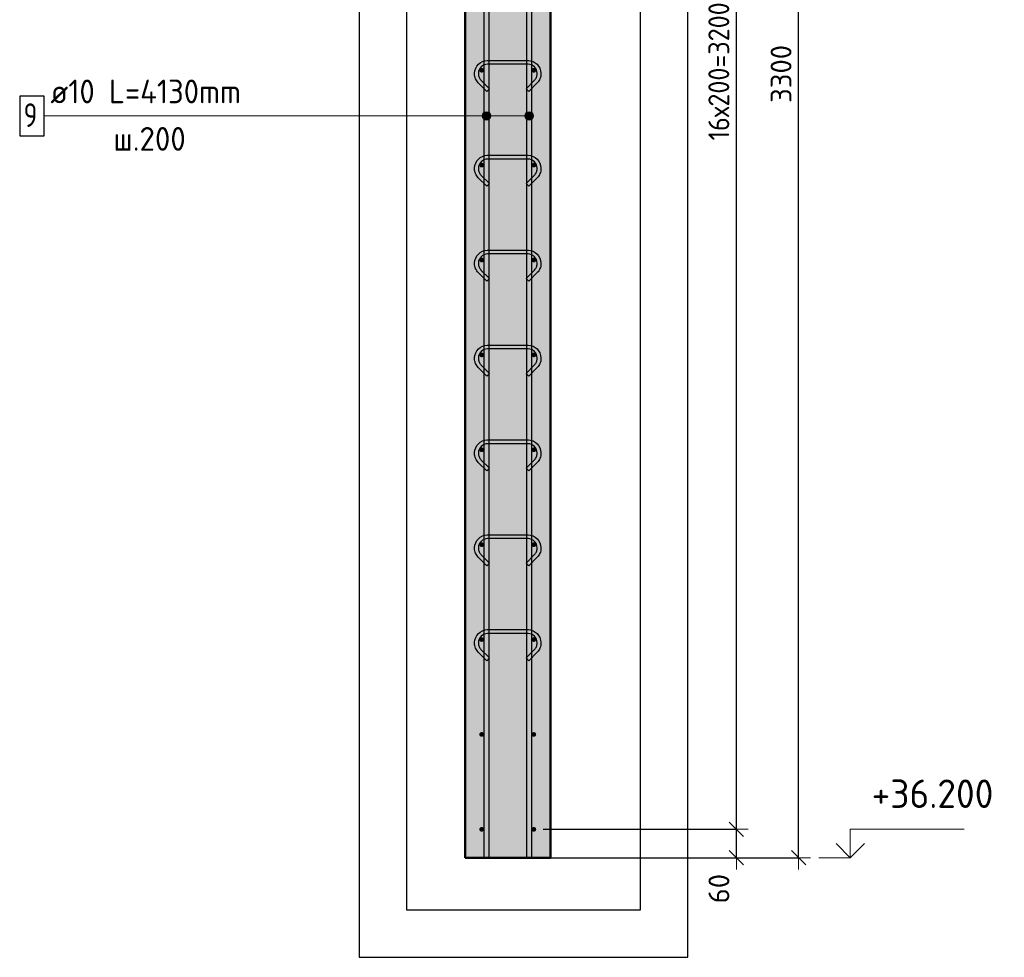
# Model space of a CAD drawing. Header units: millimetres. Extents: x -27380 to 48638, y 46540 to 72525.
# Tile 102 of 106: x 32524 to 34599, y 67045 to 69021. Entities that reach past the tile are written whole.
import ezdxf

# ---------------------------------------------------------------- set-up
doc = ezdxf.new("R2010")
doc.units = ezdxf.units.MM
doc.header["$PDMODE"] = 65
for name, color, linetype, lineweight in [('Standard', 7, 'Continuous', 25), ('Арм.стержн. вертикальными 1', 22, 'Continuous', 35), ('Арм.стержн.горизонт. 1', 180, 'Continuous', 35), ('Высотная отметки_ общее', 7, 'Continuous', 13), ('Размерная линия_ общее', 7, 'Continuous', 13)]:
    doc.layers.add(name, color=color, linetype=linetype, lineweight=lineweight)
doc.layers.add('Арм.стержн.Стяжки', color=7, linetype='Continuous', lineweight=35, true_color=0x501e0f)
doc.styles.add('ISOCPEUR', font='ISOCPEUR')
doc.dimstyles.new('DIMSTYLE_3', dxfattribs={"dimtxt": 44, "dimasz": 50, "dimexe": 0, "dimexo": 0, "dimgap": 22, "dimtad": 2, "dimdec": 0, "dimrnd": 5, "dimzin": 12, "dimdsep": 46, "dimtxsty": 'ISOCPEUR', "dimblk1": 'ALL_ML_STRICH', "dimblk2": 'ALL_ML_STRICH', "dimsah": 1, "dimcen": 0, "dimclrd": 7, "dimclre": 256, "dimclrt": 7, "dimadec": 0, "dimazin": 0, "dimtfac": 1, "dimtdec": 0, "dimtix": 1, "dimtmove": 2, "dimatfit": 3, "dimfxl": 0, "dimtvp": 1.2, "dimtzin": 0, "dimlwd": 0, "dimlwe": -3, "dimarcsym": 0})
doc.dimstyles.new('DIMSTYLE_7', dxfattribs={"dimtxt": 44, "dimasz": 50, "dimexe": 0, "dimexo": 0, "dimgap": 22, "dimtad": 2, "dimdec": 0, "dimrnd": 5, "dimzin": 12, "dimdsep": 46, "dimtxsty": 'ISOCPEUR', "dimblk1": 'ALL_ML_STRICH', "dimblk2": 'ALL_ML_STRICH', "dimsah": 1, "dimcen": 0, "dimclrd": 7, "dimclre": 256, "dimclrt": 7, "dimadec": 0, "dimazin": 0, "dimtfac": 1, "dimtdec": 0, "dimtix": 1, "dimtmove": 2, "dimatfit": 3, "dimfxl": 0, "dimtzin": 0, "dimlwd": 0, "dimlwe": -3, "dimarcsym": 0})

# ---------------------------------------------------------------- blocks, each defined once
blk = doc.blocks.new('ALL_ML_STRICH')
at = {"color": 0, "linetype": 'ByBlock', "lineweight": -2}
for p, q in [((0, -0.5), (0, 0.5)), ((-1, 0), (0.5, 0)), ((-0.3, -0.3), (0.3, 0.3))]:
    blk.add_line(p, q, dxfattribs=at)
blk = doc.blocks.new('*D109')
at = {"layer": 'DEFPOINTS', "color": 7, "linetype": 'Continuous', "lineweight": 13, "transparency": 33554687}
for p in [(33497.6, 70554.8), (33545.5, 67254.8), (34165.8, 67254.8)]:
    blk.add_point(p, dxfattribs=at)
at = {"layer": 'Размерная линия_ общее', "color": 253, "linetype": 'Continuous', "lineweight": -2, "true_color": 0xa0a0a0, "transparency": 33554687}
for p, q in [((33517.6, 70554.8), (34165.8, 70554.8)), ((33565.5, 67254.8), (34165.8, 67254.8))]:
    blk.add_line(p, q, dxfattribs=at)
at = {"layer": 'Размерная линия_ общее', "color": 7, "linetype": 'Continuous', "lineweight": -2, "transparency": 33554687}
blk.add_line((34165.8, 67254.8), (34165.8, 70554.8), dxfattribs=at)
at = {"layer": 'Размерная линия_ общее', "color": 7, "linetype": 'Continuous', "lineweight": 13, "transparency": 33554687, "xscale": 50, "yscale": 50, "zscale": 50}
for p, rotation in [((34165.8, 70554.8), 90), ((34165.8, 67254.8), 270)]:
    blk.add_blockref('ALL_ML_STRICH', p, dxfattribs=dict(at, rotation=rotation))
at = {"layer": 'Размерная линия_ общее', "color": 7, "linetype": 'Continuous', "lineweight": 13, "transparency": 33554687, "insert": (34128.8, 68907), "char_height": 44, "width": 176, "attachment_point": 5, "rotation": 90, "style": 'ISOCPEUR'}
blk.add_mtext('\\A1;{3300}', dxfattribs=at)
blk = doc.blocks.new('COMPLEX_ELEVATIONDIM_5')
at = {"layer": 'Высотная отметки_ общее', "color": 7, "linetype": 'Continuous', "lineweight": 13, "transparency": 33554687}
for p, q in [((34274.8, 70554.8), (34274.8, 70614.8)), ((34274.8, 70614.8), (34514.8, 70614.8)), ((34274.8, 70554.8), (34244.8, 70584.8)), ((34274.8, 70554.8), (34304.8, 70584.8)), ((34274.8, 70554.8), (34208.7, 70554.8)), ((34274.8, 70554.8), (34274.8, 70554.8)), ((34274.8, 70554.8), (34274.8, 70554.8)), ((34274.8, 70554.8), (34274.8, 70554.8)), ((34274.8, 70554.8), (34274.8, 70554.8)), ((34274.8, 67254.8), (34274.8, 67314.8)), ((34274.8, 67314.8), (34514.8, 67314.8)), ((34274.8, 67254.8), (34244.8, 67284.8)), ((34274.8, 67254.8), (34304.8, 67284.8)), ((34274.8, 67254.8), (34274.8, 67254.8)), ((34274.8, 67254.8), (34274.8, 67254.8)), ((34274.8, 67254.8), (34274.8, 67254.8)), ((34274.8, 67254.8), (34274.8, 67254.8))]:
    blk.add_line(p, q, dxfattribs=at)
blk.add_lwpolyline([(34274.8, 67254.8), (34214.8, 67254.8), (34214.8, 67254.8), (34208.7, 67254.8)], dxfattribs=at)
at = {"layer": 'Высотная отметки_ общее', "color": 7, "linetype": 'Continuous', "lineweight": 13, "transparency": 33554687, "char_height": 60, "width": 298.477, "attachment_point": 7, "style": 'ISOCPEUR'}
for s, insert in [('\\W0.96;+39.500', (34319.8, 70659.8)), ('\\W0.96;+36.200', (34319.8, 67359.8))]:
    blk.add_mtext(s, dxfattribs=dict(at, insert=insert))
blk = doc.blocks.new('*D111')
at = {"layer": 'DEFPOINTS', "color": 7, "linetype": 'Continuous', "lineweight": 13, "transparency": 33554687}
for p in [(33607.6, 67314.8), (33588.5, 67254.8), (34034.6, 67254.8)]:
    blk.add_point(p, dxfattribs=at)
at = {"layer": 'Размерная линия_ общее', "color": 253, "linetype": 'Continuous', "lineweight": -2, "true_color": 0xa0a0a0, "transparency": 33554687}
for p, q in [((33627.6, 67314.8), (34034.6, 67314.8)), ((33608.5, 67254.8), (34034.6, 67254.8))]:
    blk.add_line(p, q, dxfattribs=at)
at = {"layer": 'Размерная линия_ общее', "color": 7, "linetype": 'Continuous', "lineweight": -2, "transparency": 33554687}
blk.add_line((34034.6, 67254.8), (34034.6, 67314.8), dxfattribs=at)
at = {"layer": 'Размерная линия_ общее', "color": 7, "linetype": 'Continuous', "lineweight": 13, "transparency": 33554687, "xscale": 50, "yscale": 50, "zscale": 50}
for p, rotation in [((34034.6, 67314.8), 90), ((34034.6, 67254.8), 270)]:
    blk.add_blockref('ALL_ML_STRICH', p, dxfattribs=dict(at, rotation=rotation))
at = {"layer": 'Размерная линия_ общее', "color": 7, "linetype": 'Continuous', "lineweight": 13, "transparency": 33554687, "insert": (33997.8, 67189.7), "char_height": 44, "width": 88, "attachment_point": 5, "rotation": 90, "style": 'ISOCPEUR'}
blk.add_mtext('\\A1;{60}', dxfattribs=at)
blk = doc.blocks.new('*D112')
at = {"layer": 'DEFPOINTS', "color": 7, "linetype": 'Continuous', "lineweight": 13, "transparency": 33554687}
for p in [(33607.6, 70514.8), (33607.6, 67314.8), (34034.6, 67314.8)]:
    blk.add_point(p, dxfattribs=at)
at = {"layer": 'Размерная линия_ общее', "color": 253, "linetype": 'Continuous', "lineweight": -2, "true_color": 0xa0a0a0, "transparency": 33554687}
for p, q in [((33627.6, 70514.8), (34034.6, 70514.8)), ((33627.6, 67314.8), (34034.6, 67314.8))]:
    blk.add_line(p, q, dxfattribs=at)
at = {"layer": 'Размерная линия_ общее', "color": 7, "linetype": 'Continuous', "lineweight": -2, "transparency": 33554687}
blk.add_line((34034.6, 67314.8), (34034.6, 70514.8), dxfattribs=at)
at = {"layer": 'Размерная линия_ общее', "color": 7, "linetype": 'Continuous', "lineweight": 13, "transparency": 33554687, "xscale": 50, "yscale": 50, "zscale": 50}
for p, rotation in [((34034.6, 70514.8), 90), ((34034.6, 67314.8), 270)]:
    blk.add_blockref('ALL_ML_STRICH', p, dxfattribs=dict(at, rotation=rotation))
at = {"layer": 'Размерная линия_ общее', "color": 7, "linetype": 'Continuous', "lineweight": 13, "transparency": 33554687, "insert": (33975.6, 68766.8), "char_height": 44, "width": 2.2, "attachment_point": 1, "rotation": 90, "line_spacing_factor": 0.60241, "style": 'ISOCPEUR'}
blk.add_mtext('\\W0.91;16х200=3200', dxfattribs=at)

msp = doc.modelspace()

# ---------------------------------------------------------------- hatches: boundary and pattern name
at = {"layer": 'Арм.стержн. вертикальными 1', "linetype": 'Continuous', "lineweight": 13, "transparency": 33554687}
for points in [[(33499.9, 68813.9), (33499.9, 68822.9), (33498.6, 68818.4)], [(33499.9, 68822.9), (33503.1, 68810.7), (33503.1, 68826.2)], [(33499.9, 68822.9), (33499.9, 68813.9), (33503.1, 68810.7)], [(33503.1, 68826.2), (33507.6, 68809.4), (33507.6, 68827.4)], [(33503.1, 68826.2), (33503.1, 68810.7), (33507.6, 68809.4)], [(33507.6, 68827.4), (33507.6, 68809.4), (33512.1, 68810.7)], [(33507.6, 68827.4), (33512.1, 68810.7), (33512.1, 68826.2)], [(33512.1, 68826.2), (33512.1, 68810.7), (33515.4, 68813.9)], [(33512.1, 68826.2), (33515.4, 68813.9), (33515.4, 68822.9)], [(33515.4, 68822.9), (33515.4, 68813.9), (33516.6, 68818.4)], [(33589.9, 68813.9), (33589.9, 68822.9), (33588.6, 68818.4)], [(33589.9, 68822.9), (33593.1, 68810.7), (33593.1, 68826.2)], [(33589.9, 68822.9), (33589.9, 68813.9), (33593.1, 68810.7)], [(33593.1, 68826.2), (33597.6, 68809.4), (33597.6, 68827.4)], [(33593.1, 68826.2), (33593.1, 68810.7), (33597.6, 68809.4)], [(33597.6, 68827.4), (33597.6, 68809.4), (33602.1, 68810.7)], [(33597.6, 68827.4), (33602.1, 68810.7), (33602.1, 68826.2)], [(33602.1, 68826.2), (33602.1, 68810.7), (33605.4, 68813.9)], [(33602.1, 68826.2), (33605.4, 68813.9), (33605.4, 68822.9)], [(33605.4, 68822.9), (33605.4, 68813.9), (33606.6, 68818.4)]]:
    msp.add_hatch(color=7, dxfattribs=at).paths.add_polyline_path(points)
at = {"layer": 'Арм.стержн.горизонт. 1', "linetype": 'Continuous', "lineweight": 50, "transparency": 33554687}
for points in [[(33502.6, 68914.8), (33502.2, 68916.7), (33501.2, 68918.3), (33499.5, 68919.4), (33497.6, 68919.8), (33495.7, 68919.4), (33494.1, 68918.3), (33493, 68916.7), (33492.6, 68914.8), (33493, 68912.8), (33494.1, 68911.2), (33495.7, 68910.1), (33497.6, 68909.8), (33499.5, 68910.1), (33501.2, 68911.2), (33502.2, 68912.8)], [(33612.6, 68914.8), (33612.2, 68916.7), (33611.2, 68918.3), (33609.5, 68919.4), (33607.6, 68919.8), (33605.7, 68919.4), (33604.1, 68918.3), (33603, 68916.7), (33602.6, 68914.8), (33603, 68912.8), (33604.1, 68911.2), (33605.7, 68910.1), (33607.6, 68909.8), (33609.5, 68910.1), (33611.2, 68911.2), (33612.2, 68912.8)], [(33502.6, 68714.8), (33502.2, 68716.7), (33501.2, 68718.3), (33499.5, 68719.4), (33497.6, 68719.8), (33495.7, 68719.4), (33494.1, 68718.3), (33493, 68716.7), (33492.6, 68714.8), (33493, 68712.8), (33494.1, 68711.2), (33495.7, 68710.1), (33497.6, 68709.8), (33499.5, 68710.1), (33501.2, 68711.2), (33502.2, 68712.8)], [(33612.6, 68714.8), (33612.2, 68716.7), (33611.2, 68718.3), (33609.5, 68719.4), (33607.6, 68719.8), (33605.7, 68719.4), (33604.1, 68718.3), (33603, 68716.7), (33602.6, 68714.8), (33603, 68712.8), (33604.1, 68711.2), (33605.7, 68710.1), (33607.6, 68709.8), (33609.5, 68710.1), (33611.2, 68711.2), (33612.2, 68712.8)], [(33502.6, 68514.8), (33502.2, 68516.7), (33501.2, 68518.3), (33499.5, 68519.4), (33497.6, 68519.8), (33495.7, 68519.4), (33494.1, 68518.3), (33493, 68516.7), (33492.6, 68514.8), (33493, 68512.8), (33494.1, 68511.2), (33495.7, 68510.1), (33497.6, 68509.8), (33499.5, 68510.1), (33501.2, 68511.2), (33502.2, 68512.8)], [(33612.6, 68514.8), (33612.2, 68516.7), (33611.2, 68518.3), (33609.5, 68519.4), (33607.6, 68519.8), (33605.7, 68519.4), (33604.1, 68518.3), (33603, 68516.7), (33602.6, 68514.8), (33603, 68512.8), (33604.1, 68511.2), (33605.7, 68510.1), (33607.6, 68509.8), (33609.5, 68510.1), (33611.2, 68511.2), (33612.2, 68512.8)], [(33502.6, 68314.8), (33502.2, 68316.7), (33501.2, 68318.3), (33499.5, 68319.4), (33497.6, 68319.8), (33495.7, 68319.4), (33494.1, 68318.3), (33493, 68316.7), (33492.6, 68314.8), (33493, 68312.8), (33494.1, 68311.2), (33495.7, 68310.1), (33497.6, 68309.8), (33499.5, 68310.1), (33501.2, 68311.2), (33502.2, 68312.8)], [(33612.6, 68314.8), (33612.2, 68316.7), (33611.2, 68318.3), (33609.5, 68319.4), (33607.6, 68319.8), (33605.7, 68319.4), (33604.1, 68318.3), (33603, 68316.7), (33602.6, 68314.8), (33603, 68312.8), (33604.1, 68311.2), (33605.7, 68310.1), (33607.6, 68309.8), (33609.5, 68310.1), (33611.2, 68311.2), (33612.2, 68312.8)], [(33502.6, 68114.8), (33502.2, 68116.7), (33501.2, 68118.3), (33499.5, 68119.4), (33497.6, 68119.8), (33495.7, 68119.4), (33494.1, 68118.3), (33493, 68116.7), (33492.6, 68114.8), (33493, 68112.8), (33494.1, 68111.2), (33495.7, 68110.1), (33497.6, 68109.8), (33499.5, 68110.1), (33501.2, 68111.2), (33502.2, 68112.8)], [(33612.6, 68114.8), (33612.2, 68116.7), (33611.2, 68118.3), (33609.5, 68119.4), (33607.6, 68119.8), (33605.7, 68119.4), (33604.1, 68118.3), (33603, 68116.7), (33602.6, 68114.8), (33603, 68112.8), (33604.1, 68111.2), (33605.7, 68110.1), (33607.6, 68109.8), (33609.5, 68110.1), (33611.2, 68111.2), (33612.2, 68112.8)], [(33502.6, 67914.8), (33502.2, 67916.7), (33501.2, 67918.3), (33499.5, 67919.4), (33497.6, 67919.8), (33495.7, 67919.4), (33494.1, 67918.3), (33493, 67916.7), (33492.6, 67914.8), (33493, 67912.8), (33494.1, 67911.2), (33495.7, 67910.1), (33497.6, 67909.8), (33499.5, 67910.1), (33501.2, 67911.2), (33502.2, 67912.8)], [(33612.6, 67914.8), (33612.2, 67916.7), (33611.2, 67918.3), (33609.5, 67919.4), (33607.6, 67919.8), (33605.7, 67919.4), (33604.1, 67918.3), (33603, 67916.7), (33602.6, 67914.8), (33603, 67912.8), (33604.1, 67911.2), (33605.7, 67910.1), (33607.6, 67909.8), (33609.5, 67910.1), (33611.2, 67911.2), (33612.2, 67912.8)], [(33502.6, 67714.8), (33502.2, 67716.7), (33501.2, 67718.3), (33499.5, 67719.4), (33497.6, 67719.8), (33495.7, 67719.4), (33494.1, 67718.3), (33493, 67716.7), (33492.6, 67714.8), (33493, 67712.8), (33494.1, 67711.2), (33495.7, 67710.1), (33497.6, 67709.8), (33499.5, 67710.1), (33501.2, 67711.2), (33502.2, 67712.8)], [(33612.6, 67714.8), (33612.2, 67716.7), (33611.2, 67718.3), (33609.5, 67719.4), (33607.6, 67719.8), (33605.7, 67719.4), (33604.1, 67718.3), (33603, 67716.7), (33602.6, 67714.8), (33603, 67712.8), (33604.1, 67711.2), (33605.7, 67710.1), (33607.6, 67709.8), (33609.5, 67710.1), (33611.2, 67711.2), (33612.2, 67712.8)], [(33502.6, 67514.8), (33502.2, 67516.7), (33501.2, 67518.3), (33499.5, 67519.4), (33497.6, 67519.8), (33495.7, 67519.4), (33494.1, 67518.3), (33493, 67516.7), (33492.6, 67514.8), (33493, 67512.8), (33494.1, 67511.2), (33495.7, 67510.1), (33497.6, 67509.8), (33499.5, 67510.1), (33501.2, 67511.2), (33502.2, 67512.8)], [(33612.6, 67514.8), (33612.2, 67516.7), (33611.2, 67518.3), (33609.5, 67519.4), (33607.6, 67519.8), (33605.7, 67519.4), (33604.1, 67518.3), (33603, 67516.7), (33602.6, 67514.8), (33603, 67512.8), (33604.1, 67511.2), (33605.7, 67510.1), (33607.6, 67509.8), (33609.5, 67510.1), (33611.2, 67511.2), (33612.2, 67512.8)], [(33502.6, 67314.8), (33502.2, 67316.7), (33501.2, 67318.3), (33499.5, 67319.4), (33497.6, 67319.8), (33495.7, 67319.4), (33494.1, 67318.3), (33493, 67316.7), (33492.6, 67314.8), (33493, 67312.8), (33494.1, 67311.2), (33495.7, 67310.1), (33497.6, 67309.8), (33499.5, 67310.1), (33501.2, 67311.2), (33502.2, 67312.8)], [(33612.6, 67314.8), (33612.2, 67316.7), (33611.2, 67318.3), (33609.5, 67319.4), (33607.6, 67319.8), (33605.7, 67319.4), (33604.1, 67318.3), (33603, 67316.7), (33602.6, 67314.8), (33603, 67312.8), (33604.1, 67311.2), (33605.7, 67310.1), (33607.6, 67309.8), (33609.5, 67310.1), (33611.2, 67311.2), (33612.2, 67312.8)]]:
    msp.add_hatch(color=4, dxfattribs=at).paths.add_polyline_path(points)
at = {"layer": 'Размерная линия_ общее', "linetype": 'Continuous', "lineweight": 13, "transparency": 33554687}
msp.add_hatch(color=7, dxfattribs=at).paths.add_polyline_path([(33642.6, 70554.8), (33462.6, 70554.8), (33462.6, 67254.8), (33642.6, 67254.8)])

# ---------------------------------------------------------------- linework, layer by layer
at = {"layer": 'Standard', "color": 52, "linetype": 'Continuous', "lineweight": -3, "transparency": 33554687}
for p, q in [((33339.2, 71760.5), (33339.2, 67145)), ((33339.2, 71760.5), (33339.2, 67145)), ((33832.5, 67145), (33832.5, 71760.5)), ((33832.5, 67145), (33832.5, 71760.5)), ((33339.2, 67145), (33832.5, 67145)), ((33339.2, 67145), (33832.5, 67145))]:
    msp.add_line(p, q, dxfattribs=at)
at = {"layer": 'Standard', "color": 7, "linetype": 'Continuous', "lineweight": -3, "transparency": 33554687}
msp.add_lwpolyline([(33239.2, 67045), (33932.5, 67045), (33932.5, 71860.5), (33239.2, 71860.5), (33239.2, 67045)], dxfattribs=at)
at = {"layer": 'Арм.стержн. вертикальными 1', "color": 7, "linetype": 'Continuous', "lineweight": 13, "transparency": 33554687}
for p, q in [((32575.3, 68818.4), (33367.3, 68818.4)), ((33367.3, 68818.4), (33597.6, 68818.4)), ((33367.3, 68818.4), (33507.6, 68818.4)), ((33498.6, 68818.4), (33498.6, 68818.4)), ((33507.6, 68827.4), (33507.6, 68827.4)), ((33516.6, 68818.4), (33516.6, 68818.4)), ((33588.6, 68818.4), (33588.6, 68818.4)), ((33597.6, 68827.4), (33597.6, 68827.4)), ((33606.6, 68818.4), (33606.6, 68818.4)), ((33507.6, 68809.4), (33507.6, 68809.4)), ((33597.6, 68809.4), (33597.6, 68809.4))]:
    msp.add_line(p, q, dxfattribs=at)
at = {"layer": 'Арм.стержн. вертикальными 1', "color": 4, "linetype": 'Continuous', "lineweight": 25, "transparency": 33554687}
for points in [[(33502.6, 67254.8), (33502.6, 71384.8), (33512.6, 71384.8), (33512.6, 67254.8), (33502.6, 67254.8)], [(33502.6, 67254.8), (33502.6, 71384.8), (33512.6, 71384.8), (33512.6, 67254.8), (33502.6, 67254.8)], [(33592.6, 67254.8), (33592.6, 71384.8), (33602.6, 71384.8), (33602.6, 67254.8), (33592.6, 67254.8)], [(33592.6, 67254.8), (33592.6, 71384.8), (33602.6, 71384.8), (33602.6, 67254.8), (33592.6, 67254.8)]]:
    msp.add_lwpolyline(points, dxfattribs=at)
at = {"layer": 'Арм.стержн. вертикальными 1', "color": 7, "linetype": 'Continuous', "lineweight": 25, "transparency": 33554687}
msp.add_lwpolyline([(32523.6, 68776.8), (32575.3, 68776.8), (32575.3, 68860.1), (32523.6, 68860.1), (32523.6, 68776.8)], dxfattribs=at)
at = {"layer": 'Арм.стержн. вертикальными 1', "color": 7, "linetype": 'Continuous', "lineweight": 13, "transparency": 33554687}
for centre in [(33507.6, 68818.4), (33597.6, 68818.4)]:
    msp.add_circle(centre, 9, dxfattribs=at)
at = {"layer": 'Арм.стержн.горизонт. 1', "color": 52, "linetype": 'Continuous', "lineweight": 50, "transparency": 33554687}
for p, q in [((33462.6, 70374.8), (33462.6, 67254.8)), ((33642.6, 70374.8), (33642.6, 67254.8))]:
    msp.add_line(p, q, dxfattribs=at)
at = {"layer": 'Арм.стержн.Стяжки', "color": 40, "linetype": 'Continuous', "lineweight": 25, "transparency": 33554687}
for points in [[(33508.4, 68870.2), (33490.4, 68888.3), (33488.7, 68890.2), (33487.2, 68892.3), (33485.8, 68894.6), (33484.8, 68896.9), (33483.9, 68899.3), (33483.2, 68901.9), (33482.8, 68904.4), (33482.6, 68907), (33482.6, 68908.9), (33483.3, 68913.8), (33485, 68918.9), (33487.6, 68923.6), (33490.8, 68927.4), (33494.7, 68930.6), (33499.3, 68933.3), (33504.4, 68934.9), (33509.3, 68935.6), (33596, 68935.6), (33600.8, 68934.9), (33605.9, 68933.3), (33610.6, 68930.6), (33614.4, 68927.4), (33617.7, 68923.6), (33620.3, 68918.9), (33621.9, 68913.8), (33622.6, 68908.9), (33622.6, 68907), (33622.5, 68904.4), (33622, 68901.9), (33621.4, 68899.3), (33620.5, 68896.9), (33619.4, 68894.6), (33618.1, 68892.3), (33616.6, 68890.2), (33614.9, 68888.3), (33596.8, 68870.2), (33591.2, 68875.9), (33609, 68893.7), (33610.3, 68895.2), (33611.4, 68896.7), (33612.3, 68898.3), (33613.1, 68900), (33613.7, 68901.7), (33614.2, 68903.5), (33614.5, 68905.4), (33614.6, 68907.2), (33614.6, 68908.4), (33614.1, 68912), (33612.9, 68915.7), (33611, 68919), (33608.8, 68921.7), (33606, 68924), (33602.7, 68925.9), (33599, 68927.1), (33595.4, 68927.6), (33509.9, 68927.6), (33506.2, 68927.1), (33502.6, 68925.9), (33499.2, 68924), (33496.5, 68921.7), (33494.2, 68919), (33492.3, 68915.7), (33491.1, 68912), (33490.6, 68908.4), (33490.6, 68907.2), (33490.8, 68905.4), (33491.1, 68903.5), (33491.5, 68901.7), (33492.2, 68900), (33492.9, 68898.3), (33493.9, 68896.7), (33495, 68895.2), (33496.2, 68893.7), (33514.1, 68875.9), (33508.4, 68870.2)], [(33508.4, 68670.2), (33490.4, 68688.3), (33488.7, 68690.2), (33487.2, 68692.3), (33485.8, 68694.6), (33484.8, 68696.9), (33483.9, 68699.3), (33483.2, 68701.9), (33482.8, 68704.4), (33482.6, 68707), (33482.6, 68708.9), (33483.3, 68713.8), (33485, 68718.9), (33487.6, 68723.6), (33490.8, 68727.4), (33494.7, 68730.6), (33499.3, 68733.3), (33504.4, 68734.9), (33509.3, 68735.6), (33595.9, 68735.6), (33600.8, 68734.9), (33605.9, 68733.3), (33610.6, 68730.6), (33614.4, 68727.4), (33617.7, 68723.6), (33620.3, 68718.9), (33621.9, 68713.8), (33622.6, 68708.9), (33622.6, 68707), (33622.4, 68704.4), (33622, 68701.9), (33621.4, 68699.3), (33620.5, 68696.9), (33619.4, 68694.6), (33618.1, 68692.3), (33616.6, 68690.2), (33614.9, 68688.3), (33596.8, 68670.2), (33591.2, 68675.9), (33609, 68693.7), (33610.3, 68695.2), (33611.4, 68696.7), (33612.3, 68698.3), (33613.1, 68700), (33613.7, 68701.7), (33614.2, 68703.5), (33614.5, 68705.4), (33614.6, 68707.2), (33614.6, 68708.4), (33614.1, 68712), (33612.9, 68715.7), (33611, 68719), (33608.8, 68721.7), (33606, 68724), (33602.7, 68725.9), (33599, 68727.1), (33595.4, 68727.6), (33509.9, 68727.6), (33506.2, 68727.1), (33502.6, 68725.9), (33499.2, 68724), (33496.5, 68721.7), (33494.2, 68719), (33492.3, 68715.7), (33491.1, 68712), (33490.6, 68708.4), (33490.6, 68707.2), (33490.8, 68705.4), (33491.1, 68703.5), (33491.5, 68701.7), (33492.2, 68700), (33492.9, 68698.3), (33493.9, 68696.7), (33495, 68695.2), (33496.2, 68693.7), (33514.1, 68675.9), (33508.4, 68670.2)], [(33508.4, 68470.2), (33490.4, 68488.3), (33488.7, 68490.2), (33487.2, 68492.3), (33485.8, 68494.6), (33484.8, 68496.9), (33483.9, 68499.3), (33483.2, 68501.9), (33482.8, 68504.4), (33482.6, 68507), (33482.6, 68508.9), (33483.3, 68513.8), (33485, 68518.9), (33487.6, 68523.6), (33490.8, 68527.4), (33494.7, 68530.6), (33499.3, 68533.3), (33504.4, 68534.9), (33509.3, 68535.6), (33596, 68535.6), (33600.8, 68534.9), (33605.9, 68533.3), (33610.6, 68530.6), (33614.4, 68527.4), (33617.7, 68523.6), (33620.3, 68518.9), (33621.9, 68513.8), (33622.6, 68508.9), (33622.6, 68507), (33622.5, 68504.4), (33622, 68501.9), (33621.4, 68499.3), (33620.5, 68496.9), (33619.4, 68494.6), (33618.1, 68492.3), (33616.6, 68490.2), (33614.9, 68488.3), (33596.8, 68470.2), (33591.2, 68475.9), (33609, 68493.7), (33610.3, 68495.2), (33611.4, 68496.7), (33612.3, 68498.3), (33613.1, 68500), (33613.7, 68501.7), (33614.2, 68503.5), (33614.5, 68505.4), (33614.6, 68507.2), (33614.6, 68508.4), (33614.1, 68512), (33612.9, 68515.7), (33611, 68519), (33608.8, 68521.7), (33606, 68524), (33602.7, 68525.9), (33599, 68527.1), (33595.4, 68527.6), (33509.9, 68527.6), (33506.2, 68527.1), (33502.6, 68525.9), (33499.2, 68524), (33496.5, 68521.7), (33494.2, 68519), (33492.3, 68515.7), (33491.1, 68512), (33490.6, 68508.4), (33490.6, 68507.2), (33490.8, 68505.4), (33491.1, 68503.5), (33491.5, 68501.7), (33492.2, 68500), (33492.9, 68498.3), (33493.9, 68496.7), (33495, 68495.2), (33496.2, 68493.7), (33514.1, 68475.9), (33508.4, 68470.2)], [(33508.4, 68270.2), (33490.4, 68288.3), (33488.7, 68290.2), (33487.2, 68292.3), (33485.8, 68294.6), (33484.8, 68296.9), (33483.9, 68299.3), (33483.2, 68301.9), (33482.8, 68304.4), (33482.6, 68307), (33482.6, 68308.9), (33483.3, 68313.8), (33485, 68318.9), (33487.6, 68323.6), (33490.8, 68327.4), (33494.7, 68330.6), (33499.3, 68333.3), (33504.4, 68334.9), (33509.3, 68335.6), (33595.9, 68335.6), (33600.8, 68334.9), (33605.9, 68333.3), (33610.6, 68330.6), (33614.4, 68327.4), (33617.7, 68323.6), (33620.3, 68318.9), (33621.9, 68313.8), (33622.6, 68308.9), (33622.6, 68307), (33622.4, 68304.4), (33622, 68301.9), (33621.4, 68299.3), (33620.5, 68296.9), (33619.4, 68294.6), (33618.1, 68292.3), (33616.6, 68290.2), (33614.9, 68288.3), (33596.8, 68270.2), (33591.2, 68275.9), (33609, 68293.7), (33610.3, 68295.2), (33611.4, 68296.7), (33612.3, 68298.3), (33613.1, 68300), (33613.7, 68301.7), (33614.2, 68303.5), (33614.5, 68305.4), (33614.6, 68307.2), (33614.6, 68308.4), (33614.1, 68312), (33612.9, 68315.7), (33611, 68319), (33608.8, 68321.7), (33606, 68324), (33602.7, 68325.9), (33599, 68327.1), (33595.4, 68327.6), (33509.9, 68327.6), (33506.2, 68327.1), (33502.6, 68325.9), (33499.2, 68324), (33496.5, 68321.7), (33494.2, 68319), (33492.3, 68315.7), (33491.1, 68312), (33490.6, 68308.4), (33490.6, 68307.2), (33490.8, 68305.4), (33491.1, 68303.5), (33491.5, 68301.7), (33492.2, 68300), (33492.9, 68298.3), (33493.9, 68296.7), (33495, 68295.2), (33496.2, 68293.7), (33514.1, 68275.9), (33508.4, 68270.2)], [(33508.4, 68070.2), (33490.4, 68088.3), (33488.7, 68090.2), (33487.2, 68092.3), (33485.8, 68094.6), (33484.8, 68096.9), (33483.9, 68099.3), (33483.2, 68101.9), (33482.8, 68104.4), (33482.6, 68107), (33482.6, 68108.9), (33483.3, 68113.8), (33485, 68118.9), (33487.6, 68123.6), (33490.8, 68127.4), (33494.7, 68130.6), (33499.3, 68133.3), (33504.4, 68134.9), (33509.3, 68135.6), (33596, 68135.6), (33600.8, 68134.9), (33605.9, 68133.3), (33610.6, 68130.6), (33614.4, 68127.4), (33617.7, 68123.6), (33620.3, 68118.9), (33621.9, 68113.8), (33622.6, 68108.9), (33622.6, 68107), (33622.5, 68104.4), (33622, 68101.9), (33621.4, 68099.3), (33620.5, 68096.9), (33619.4, 68094.6), (33618.1, 68092.3), (33616.6, 68090.2), (33614.9, 68088.3), (33596.8, 68070.2), (33591.2, 68075.9), (33609, 68093.7), (33610.3, 68095.2), (33611.4, 68096.7), (33612.3, 68098.3), (33613.1, 68100), (33613.7, 68101.7), (33614.2, 68103.5), (33614.5, 68105.4), (33614.6, 68107.2), (33614.6, 68108.4), (33614.1, 68112), (33612.9, 68115.7), (33611, 68119), (33608.8, 68121.7), (33606, 68124), (33602.7, 68125.9), (33599, 68127.1), (33595.4, 68127.6), (33509.9, 68127.6), (33506.2, 68127.1), (33502.6, 68125.9), (33499.2, 68124), (33496.5, 68121.7), (33494.2, 68119), (33492.3, 68115.7), (33491.1, 68112), (33490.6, 68108.4), (33490.6, 68107.2), (33490.8, 68105.4), (33491.1, 68103.5), (33491.5, 68101.7), (33492.2, 68100), (33492.9, 68098.3), (33493.9, 68096.7), (33495, 68095.2), (33496.2, 68093.7), (33514.1, 68075.9), (33508.4, 68070.2)], [(33508.4, 67870.2), (33490.4, 67888.3), (33488.7, 67890.2), (33487.2, 67892.3), (33485.8, 67894.6), (33484.8, 67896.9), (33483.9, 67899.3), (33483.2, 67901.9), (33482.8, 67904.4), (33482.6, 67907), (33482.6, 67908.9), (33483.3, 67913.8), (33485, 67918.9), (33487.6, 67923.6), (33490.8, 67927.4), (33494.7, 67930.6), (33499.3, 67933.3), (33504.4, 67934.9), (33509.3, 67935.6), (33595.9, 67935.6), (33600.8, 67934.9), (33605.9, 67933.3), (33610.6, 67930.6), (33614.4, 67927.4), (33617.7, 67923.6), (33620.3, 67918.9), (33621.9, 67913.8), (33622.6, 67908.9), (33622.6, 67907), (33622.4, 67904.4), (33622, 67901.9), (33621.4, 67899.3), (33620.5, 67896.9), (33619.4, 67894.6), (33618.1, 67892.3), (33616.6, 67890.2), (33614.9, 67888.3), (33596.8, 67870.2), (33591.2, 67875.9), (33609, 67893.7), (33610.3, 67895.2), (33611.4, 67896.7), (33612.3, 67898.3), (33613.1, 67900), (33613.7, 67901.7), (33614.2, 67903.5), (33614.5, 67905.4), (33614.6, 67907.2), (33614.6, 67908.4), (33614.1, 67912), (33612.9, 67915.7), (33611, 67919), (33608.8, 67921.7), (33606, 67924), (33602.7, 67925.9), (33599, 67927.1), (33595.4, 67927.6), (33509.9, 67927.6), (33506.2, 67927.1), (33502.6, 67925.9), (33499.2, 67924), (33496.5, 67921.7), (33494.2, 67919), (33492.3, 67915.7), (33491.1, 67912), (33490.6, 67908.4), (33490.6, 67907.2), (33490.8, 67905.4), (33491.1, 67903.5), (33491.5, 67901.7), (33492.2, 67900), (33492.9, 67898.3), (33493.9, 67896.7), (33495, 67895.2), (33496.2, 67893.7), (33514.1, 67875.9), (33508.4, 67870.2)], [(33508.4, 67670.2), (33490.4, 67688.3), (33488.7, 67690.2), (33487.2, 67692.3), (33485.8, 67694.6), (33484.8, 67696.9), (33483.9, 67699.3), (33483.2, 67701.9), (33482.8, 67704.4), (33482.6, 67707), (33482.6, 67708.9), (33483.3, 67713.8), (33485, 67718.9), (33487.6, 67723.6), (33490.8, 67727.4), (33494.7, 67730.6), (33499.3, 67733.3), (33504.4, 67734.9), (33509.3, 67735.6), (33596, 67735.6), (33600.8, 67734.9), (33605.9, 67733.3), (33610.6, 67730.6), (33614.4, 67727.4), (33617.7, 67723.6), (33620.3, 67718.9), (33621.9, 67713.8), (33622.6, 67708.9), (33622.6, 67707), (33622.5, 67704.4), (33622, 67701.9), (33621.4, 67699.3), (33620.5, 67696.9), (33619.4, 67694.6), (33618.1, 67692.3), (33616.6, 67690.2), (33614.9, 67688.3), (33596.8, 67670.2), (33591.2, 67675.9), (33609, 67693.7), (33610.3, 67695.2), (33611.4, 67696.7), (33612.3, 67698.3), (33613.1, 67700), (33613.7, 67701.7), (33614.2, 67703.5), (33614.5, 67705.4), (33614.6, 67707.2), (33614.6, 67708.4), (33614.1, 67712), (33612.9, 67715.7), (33611, 67719), (33608.8, 67721.7), (33606, 67724), (33602.7, 67725.9), (33599, 67727.1), (33595.4, 67727.6), (33509.9, 67727.6), (33506.2, 67727.1), (33502.6, 67725.9), (33499.2, 67724), (33496.5, 67721.7), (33494.2, 67719), (33492.3, 67715.7), (33491.1, 67712), (33490.6, 67708.4), (33490.6, 67707.2), (33490.8, 67705.4), (33491.1, 67703.5), (33491.5, 67701.7), (33492.2, 67700), (33492.9, 67698.3), (33493.9, 67696.7), (33495, 67695.2), (33496.2, 67693.7), (33514.1, 67675.9), (33508.4, 67670.2)]]:
    msp.add_lwpolyline(points, dxfattribs=at)
at = {"layer": 'Размерная линия_ общее', "color": 7, "linetype": 'Continuous', "lineweight": 50, "transparency": 33554687}
for p, q in [((33462.6, 70554.8), (33462.6, 67254.8)), ((33642.6, 67254.8), (33642.6, 70554.8)), ((33642.6, 67254.8), (33462.6, 67254.8))]:
    msp.add_line(p, q, dxfattribs=at)

# ---------------------------------------------------------------- block references
at = {"layer": 'Высотная отметки_ общее', "color": 7, "linetype": 'Continuous', "lineweight": 13, "transparency": 33554687}
msp.add_blockref('COMPLEX_ELEVATIONDIM_5', (0, 0), dxfattribs=at)

# ---------------------------------------------------------------- texts
at = {"layer": 'Арм.стержн. вертикальными 1', "color": 7, "linetype": 'Continuous', "lineweight": 25, "transparency": 33554687, "char_height": 50, "attachment_point": 7, "style": 'ISOCPEUR'}
for s, insert, width in [('\\W0.94;ø10 L=4130mm ', (32588.6, 68845.1), 483.294), ('\\W0.78;9', (32532, 68795.1), 54.401), ('\\W0.95;ш.200 ', (32721.1, 68745.1), 218.666)]:
    msp.add_mtext(s, dxfattribs=dict(at, insert=insert, width=width))

# ---------------------------------------------------------------- dimensions: what is measured, and where the dimension line sits
at = {"layer": 'Размерная линия_ общее', "color": 7, "linetype": 'Continuous', "lineweight": 13, "transparency": 33554687}
for base, p1, p2, dimstyle, picture, middle in [((34165.8, 70554.8), (33565.5, 67254.8), (33517.6, 70554.8), 'DIMSTYLE_7', '*D109', (34128.8, 68907)), ((34034.6, 67314.8), (33608.5, 67254.8), (33627.6, 67314.8), 'DIMSTYLE_3', '*D111', (33997.8, 67189.7))]:
    dim = msp.add_linear_dim(base=base, p1=p1, p2=p2, angle=90, dimstyle=dimstyle, override={"dimpost": '<>', "dimclrd": 7, "dimclre": 253, "dimclrt": 7, "dimlwd": 0, "dimlwe": 65533}, dxfattribs=at)
    dim.commit()
    dim.dimension.update_dxf_attribs({"geometry": picture, "text_midpoint": middle, "dimtype": 160})
dim = msp.add_linear_dim(base=(34034.6, 70514.8), p1=(33627.6, 67314.8), p2=(33627.6, 70514.8), angle=90, text='\\W0.91;16х200=3200', dimstyle='DIMSTYLE_7', override={"dimpost": '<>', "dimclrd": 7, "dimclre": 253, "dimclrt": 7, "dimlwd": 0, "dimlwe": 65533}, dxfattribs=at)
dim.commit()
dim.dimension.update_dxf_attribs({"geometry": '*D112', "text_midpoint": (34012.6, 68914.8), "dimtype": 160})

doc.saveas('drawing.dxf')
